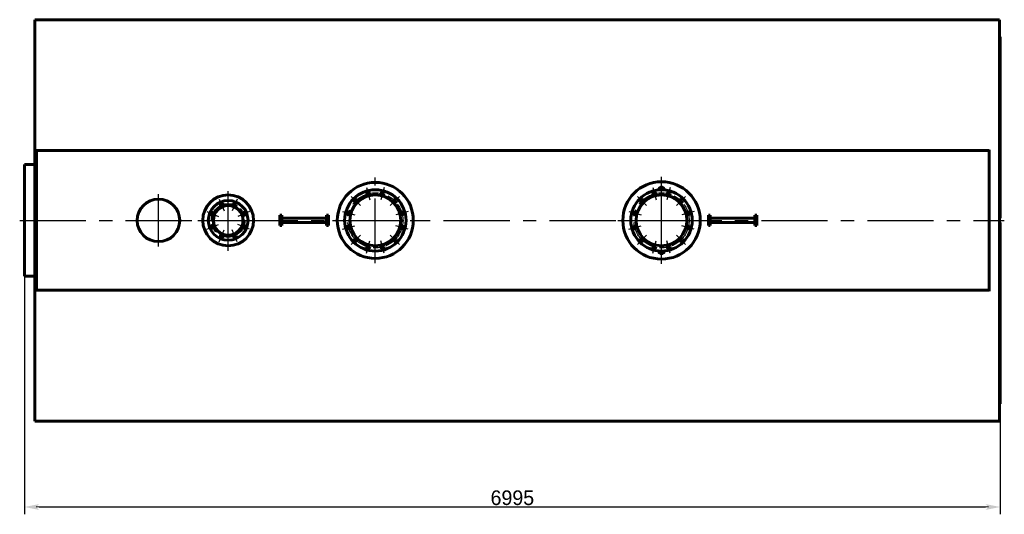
# Model space of a CAD drawing. Header units: millimetres. Extents: x 0 to 6305, y -149 to 841.
# Tile 6 of 6: x 5834 to 6305, y -141 to 96. Entities that reach past the tile are written whole.
import ezdxf

# ---------------------------------------------------------------- set-up
doc = ezdxf.new("R2010")
doc.units = ezdxf.units.MM
for name, pattern in [('CENTER_per19_scale0.488555', [24.818582, 15.511614, -3.102323, 3.102323, -3.102323]), ('CENTER_per1_scale0.433071', [22, 13.75, -2.75, 2.75, -2.75]), ('CENTER_per1_scale0.826772', [42, 26.25, -5.25, 5.25, -5.25]), ('CENTER_per7_scale0.857705', [43.571429, 27.232143, -5.446429, 5.446429, -5.446429]), ('CENTER_per8_scale0.898130', [45.625, 28.515625, -5.703125, 5.703125, -5.703125]), ('CENTER_per8a_scale0.997090', [50.652174, 31.657609, -6.331522, 6.331522, -6.331522]), ('CENTER_perb_scale0.975304', [49.545455, 30.965909, -6.193182, 6.193182, -6.193182]), ('CENTER_perb_scale0.993200', [50.454545, 31.534091, -6.306818, 6.306818, -6.306818]), ('CENTER_perf_scale0.494739', [25.132741, 15.707963, -3.141593, 3.141593, -3.141593])]:
    doc.linetypes.add(name, pattern=pattern)
doc.styles.add('TextStyle_1', font='T-FLEX Type A.TTF', dxfattribs={"height": 7})
doc.dimstyles.new('DIM_ST_5', dxfattribs={"dimtxt": 7, "dimasz": 7, "dimexe": 3.5, "dimexo": 0, "dimgap": 0.875, "dimtad": 1, "dimlfac": 14.999999, "dimrnd": 0.01, "dimdsep": 46, "dimtxsty": 'TextStyle_1', "dimblk": 'Arrow_3_C7_Status', "dimcen": 0.09, "dimclrd": 7, "dimclre": 7, "dimclrt": 7, "dimazin": 0, "dimtfac": 1, "dimtdec": 0, "dimtmove": 0, "dimatfit": 0, "dimldrblk": 'NONE', "dimfxl": 1, "dimtvp": 1, "dimtolj": 1, "dimarcsym": 0})

# ---------------------------------------------------------------- blocks, each defined once
blk = doc.blocks.new('Arrow_3_C7_Status')
at = {"color": 7, "linetype": 'Continuous', "lineweight": 0}
blk.add_line((-1, 0), (-0.8, 0), dxfattribs=at)
at = {"color": 7}
blk.add_solid([(-1, -0.2), (0, 0), (-0.8, 0), (-1, 0.2)], dxfattribs=at)
blk = doc.blocks.new('*D14')
at = {"color": 7, "lineweight": -2}
for p, q in [((-233.17, 0), (-233.17, -140.54)), ((233.17, -87.77), (233.17, -140.54)), ((-226.17, -137.04), (226.17, -137.04))]:
    blk.add_line(p, q, dxfattribs=at)
at = {"layer": 'Defpoints', "color": 0}
for p in [(-233.17, 0), (233.17, -87.77), (233.17, -137.04)]:
    blk.add_point(p, dxfattribs=at)
at = {"color": 7, "lineweight": -2, "xscale": 7, "yscale": 7, "zscale": 7}
for p, rotation in [((-233.17, -137.04), 180), ((233.17, -137.04), 360)]:
    blk.add_blockref('Arrow_3_C7_Status', p, dxfattribs=dict(at, rotation=rotation))
at = {"color": 7, "insert": (0, -132.66), "char_height": 7, "attachment_point": 5, "style": 'TextStyle_1'}
blk.add_mtext('\\A1;6995{\\H0.5x;\\S^ ;}', dxfattribs=at)
blk = doc.blocks.new('_None')
blk = doc.blocks.new('Проекция_11')
at = {"color": 7, "linetype": 'Continuous', "lineweight": 60}
for p, q in [((-228.23334, -95.96667), (-228.23334, 95.96667)), ((-207.90001, 95.96667), (-228.23334, 95.96667)), ((215.70001, 95.96667), (-207.90001, 95.96667)), ((232.83334, 95.96667), (215.70001, 95.96667)), ((232.83334, 95.96667), (232.83334, -95.96667)), ((233.16668, 87.76667), (232.83334, 87.76667)), ((233.16668, 1.40641), (233.16668, 87.76667)), ((-227.50001, 33.77219), (-227.50001, 33.34013)), ((-227.50001, 32.67347), (-227.50001, 33.34013)), ((-227.50001, 33.34013), (227.96668, 33.34013)), ((227.96668, 33.77219), (227.96668, 33.34013)), ((227.96668, 33.34013), (227.96668, 32.67347)), ((-227.50001, -32.67347), (-227.50001, 32.67347)), ((227.96668, -32.67347), (227.96668, 32.67347)), ((-233.16668, -26.66667), (-233.16668, 26.66667)), ((-228.23334, 26.66667), (-233.16668, 26.66667)), ((-111.10001, 2.48631), (-111.10001, 1.79537)), ((-111.10001, 2.48631), (-110.16667, 2.48631)), ((-111.10001, 1.79537), (-111.10001, -1.79537)), ((-110.16667, 2.48631), (-110.16667, 1.79537)), ((-110.16667, 1.79537), (-110.16667, 1)), ((-110.16667, 1), (-109.97403, 1)), ((-110.16667, -1), (-110.16667, 1)), ((-109.97403, 1), (-108.05324, 1)), ((-108.05324, 1), (-102.40001, 1)), ((-102.40001, 1), (-96.6, 1)), ((-96.6, 1), (-90.94677, 1)), ((-90.94677, 1), (-89.02598, 1)), ((-89.02598, 1), (-88.83334, 1)), ((-88.83334, 1.79537), (-88.83334, 2.48631)), ((-88.83334, 2.48631), (-87.9, 2.48631)), ((-88.83334, 1), (-88.83334, 1.79537)), ((-88.83334, 1), (-88.83334, -1)), ((-87.9, 1.79537), (-87.9, 2.48631)), ((-87.9, -1.79537), (-87.9, 1.79537)), ((93.7, 2.48631), (93.7, 1.79537)), ((93.7, 2.48631), (94.63334, 2.48631)), ((93.7, 1.79537), (93.7, -1.79537)), ((94.63334, 2.48631), (94.63334, 1.79537)), ((94.63334, 1.79537), (94.63334, 1)), ((94.63334, 1), (94.82598, 1)), ((94.63334, -1), (94.63334, 1)), ((94.82598, 1), (96.74677, 1)), ((96.74677, 1), (102.40001, 1)), ((102.40001, 1), (108.20001, 1)), ((108.20001, 1), (113.85324, 1)), ((113.85324, 1), (115.77403, 1)), ((115.77403, 1), (115.96667, 1)), ((115.96667, 1.79537), (115.96667, 2.48631)), ((115.96667, 2.48631), (116.90001, 2.48631)), ((115.96667, 1), (115.96667, 1.79537)), ((115.96667, 1), (115.96667, -1)), ((116.90001, 1.79537), (116.90001, 2.48631)), ((116.90001, -1.79537), (116.90001, 1.79537)), ((233.16668, 1), (232.83334, 1)), ((233.16668, 1.40641), (233.16668, 1)), ((-111.10001, -1.79537), (-111.10001, -2.48631)), ((-110.16667, -2.48631), (-111.10001, -2.48631)), ((-110.16667, -1), (-110.16667, -1.79537)), ((-109.97403, -1), (-110.16667, -1)), ((-110.16667, -1.79537), (-110.16667, -2.48631)), ((-109.97403, -1), (-108.05324, -1)), ((-108.05324, -1), (-102.40001, -1)), ((-102.40001, -1), (-96.6, -1)), ((-96.6, -1), (-90.94677, -1)), ((-90.94677, -1), (-89.02598, -1)), ((-88.83334, -1), (-89.02598, -1)), ((-88.83334, -1.79537), (-88.83334, -1)), ((-88.83334, -2.48631), (-88.83334, -1.79537)), ((-87.9, -2.48631), (-88.83334, -2.48631)), ((-87.9, -2.48631), (-87.9, -1.79537)), ((93.7, -1.79537), (93.7, -2.48631)), ((94.63334, -2.48631), (93.7, -2.48631)), ((94.63334, -1), (94.63334, -1.79537)), ((94.82598, -1), (94.63334, -1)), ((94.63334, -1.79537), (94.63334, -2.48631)), ((94.82598, -1), (96.74677, -1)), ((96.74677, -1), (102.40001, -1)), ((102.40001, -1), (108.20001, -1)), ((108.20001, -1), (113.85324, -1)), ((113.85324, -1), (115.77403, -1)), ((115.96667, -1), (115.77403, -1)), ((115.96667, -1.79537), (115.96667, -1)), ((115.96667, -2.48631), (115.96667, -1.79537)), ((116.90001, -2.48631), (115.96667, -2.48631)), ((116.90001, -2.48631), (116.90001, -1.79537)), ((232.83334, -1), (233.16668, -1)), ((233.16668, -1), (233.16668, -1.40641)), ((233.16668, -1.40641), (233.16668, -87.76667)), ((-228.23334, -26.66667), (-233.16668, -26.66667)), ((-227.50001, -33.34013), (-227.50001, -32.67347)), ((227.96668, -32.67347), (227.96668, -33.34013)), ((-227.50001, -33.77219), (-227.50001, -33.34013)), ((227.96668, -33.34013), (-227.50001, -33.34013)), ((227.96668, -33.77219), (227.96668, -33.34013)), ((232.83334, -87.76667), (233.16668, -87.76667)), ((-228.23334, -95.96667), (232.83334, -95.96667))]:
    blk.add_line(p, q, dxfattribs=at)
at = {"color": 7, "linetype": 'CENTER_perb_scale0.975304', "lineweight": 25}
for p, q in [((-65.5, -20.5), (-65.5, 20.5)), ((-86, 0), (-45, 0))]:
    blk.add_line(p, q, dxfattribs=at)
at = {"color": 7, "linetype": 'CENTER_perb_scale0.993200', "lineweight": 25}
for p, q in [((71.3, -20.83333), (71.3, 20.83333)), ((50.46667, 0), (92.13334, 0))]:
    blk.add_line(p, q, dxfattribs=at)
at = {"color": 7, "linetype": 'CENTER_per8_scale0.898130', "lineweight": 25}
for p, q in [((-135.83334, -14.5), (-135.83334, 14.5)), ((-150.33334, 0), (-121.33334, 0))]:
    blk.add_line(p, q, dxfattribs=at)
at = {"color": 7, "linetype": 'CENTER_per1_scale0.433071', "lineweight": 25}
for p, q in [((-69.7015, 15.6802), (-68.11408, 9.75585)), ((-61.29851, 15.6802), (-62.88593, 9.75585)), ((67.09851, 15.6802), (68.68593, 9.75585)), ((75.5015, 15.6802), (73.91408, 9.75585)), ((-140.06837, 10.22427), (-137.72125, 4.55781)), ((-131.59831, 10.22427), (-133.94544, 4.55781)), ((-76.9787, 11.4787), (-72.64178, 7.14178)), ((-54.0213, 11.4787), (-58.35822, 7.14178)), ((59.8213, 11.4787), (64.15822, 7.14178)), ((82.7787, 11.4787), (78.44178, 7.14178)), ((-146.05761, 4.23503), (-140.39115, 1.88791)), ((-125.60907, 4.23503), (-131.27553, 1.88791)), ((-81.1802, 4.2015), (-75.25585, 2.61407)), ((-49.81981, 4.2015), (-55.74415, 2.61407)), ((55.61981, 4.2015), (61.54415, 2.61407)), ((86.9802, 4.2015), (81.05586, 2.61407)), ((-146.05761, -4.23503), (-140.39115, -1.88791)), ((-140.06837, -10.22427), (-137.72125, -4.55781)), ((-131.59831, -10.22427), (-133.94544, -4.55781)), ((-125.60907, -4.23503), (-131.27553, -1.88791)), ((-81.1802, -4.2015), (-75.25585, -2.61407)), ((-49.81981, -4.2015), (-55.74415, -2.61407)), ((55.61981, -4.2015), (61.54415, -2.61407)), ((86.9802, -4.2015), (81.05586, -2.61407)), ((-76.9787, -11.4787), (-72.64178, -7.14178)), ((-54.0213, -11.4787), (-58.35822, -7.14178)), ((59.8213, -11.4787), (64.15822, -7.14178)), ((82.7787, -11.4787), (78.44178, -7.14178)), ((-69.7015, -15.6802), (-68.11408, -9.75585)), ((-61.29851, -15.6802), (-62.88593, -9.75585)), ((67.09851, -15.6802), (68.68593, -9.75585)), ((75.5015, -15.6802), (73.91408, -9.75585))]:
    blk.add_line(p, q, dxfattribs=at)
at = {"color": 7, "linetype": 'CENTER_per1_scale0.826772', "lineweight": 25}
for p, q in [((67.56667, 14.53333), (75.03334, 14.53333)), ((71.3, 10.8), (71.3, 18.26667)), ((71.3, -18.26667), (71.3, -10.8)), ((67.56667, -14.53333), (75.03334, -14.53333))]:
    blk.add_line(p, q, dxfattribs=at)
at = {"color": 7, "linetype": 'CENTER_per7_scale0.857705', "lineweight": 25}
for p, q in [((-169.16668, -12.5), (-169.16668, 12.5)), ((-181.66668, 0), (-156.66667, 0))]:
    blk.add_line(p, q, dxfattribs=at)
at = {"color": 7, "linetype": 'CENTER_per8a_scale0.997090', "lineweight": 25}
blk.add_line((-235.50001, 0), (235.16668, 0), dxfattribs=at)
at = {"color": 7, "linetype": 'Continuous', "lineweight": 60}
for centre, radius in [((-65.5, 0), 18.16667), ((-65.5, 0), 14.66667), ((71.3, 0), 18.5), ((71.3, 0), 14.66667), ((-169.16668, 0), 10.16667), ((-135.83334, 0), 12.16667), ((-135.83334, 0), 9.5), ((-65.5, 0), 12.16667), ((-74.81024, 9.31024), 0.73333), ((-68.90779, 12.71802), 0.73333), ((-62.09222, 12.71802), 0.73333), ((-56.18976, 9.31024), 0.73333), ((71.3, 0), 12.16667), ((61.98976, 9.31024), 0.73333), ((67.89222, 12.71802), 0.73333), ((74.70779, 12.71802), 0.73333), ((80.61024, 9.31024), 0.73333), ((-135.83334, 0), 7.16667), ((-135.83334, 0), 7.06667), ((-138.89481, 7.39104), 0.73333), ((-132.77187, 7.39104), 0.73333), ((-143.22438, 3.06147), 0.73333), ((-128.4423, 3.06147), 0.73333), ((-78.21803, 3.40778), 0.73333), ((-52.78198, 3.40778), 0.73333), ((58.58198, 3.40778), 0.73333), ((84.01803, 3.40778), 0.73333), ((-143.22438, -3.06147), 0.73333), ((-128.4423, -3.06147), 0.73333), ((-78.21803, -3.40778), 0.73333), ((-52.78198, -3.40778), 0.73333), ((58.58198, -3.40778), 0.73333), ((84.01803, -3.40778), 0.73333), ((-138.89481, -7.39104), 0.73333), ((-132.77187, -7.39104), 0.73333), ((-74.81024, -9.31024), 0.73333), ((-56.18976, -9.31024), 0.73333), ((61.98976, -9.31024), 0.73333), ((80.61024, -9.31024), 0.73333), ((-68.90779, -12.71802), 0.73333), ((-62.09222, -12.71802), 0.73333), ((67.89222, -12.71802), 0.73333), ((74.70779, -12.71802), 0.73333)]:
    blk.add_circle(centre, radius, dxfattribs=at)
at = {"color": 7, "linetype": 'CENTER_per19_scale0.488555', "lineweight": 25}
for centre in [(-65.5, 0), (71.3, 0)]:
    blk.add_circle(centre, 13.16667, dxfattribs=at)
at = {"color": 7, "linetype": 'CENTER_perf_scale0.494739', "lineweight": 25}
blk.add_circle((-135.83334, 0), 8, dxfattribs=at)
at = {"color": 7, "linetype": 'Continuous', "lineweight": 60}
for centre, start, end in [((71.3, 14.53333), 2.7231378, 177.2768622), ((71.3, -14.53333), 182.7231378, 357.2768622)]:
    blk.add_arc(centre, 1.4, start, end, dxfattribs=at)
dim = blk.add_linear_dim(base=(233.16668, -137.03999), p1=(-233.16668, 0), p2=(233.16668, -87.76667), text='<>{\\H0.5x;\\S^ ;}', dimstyle='DIM_ST_5')
dim.commit()
dim.dimension.update_dxf_attribs({"geometry": '*D14', "text_midpoint": (0, -137.03999), "dimtype": 160})

msp = doc.modelspace()

# ---------------------------------------------------------------- block references
msp.add_blockref('Проекция_11', (6069.37, 0))

doc.saveas('drawing.dxf')
